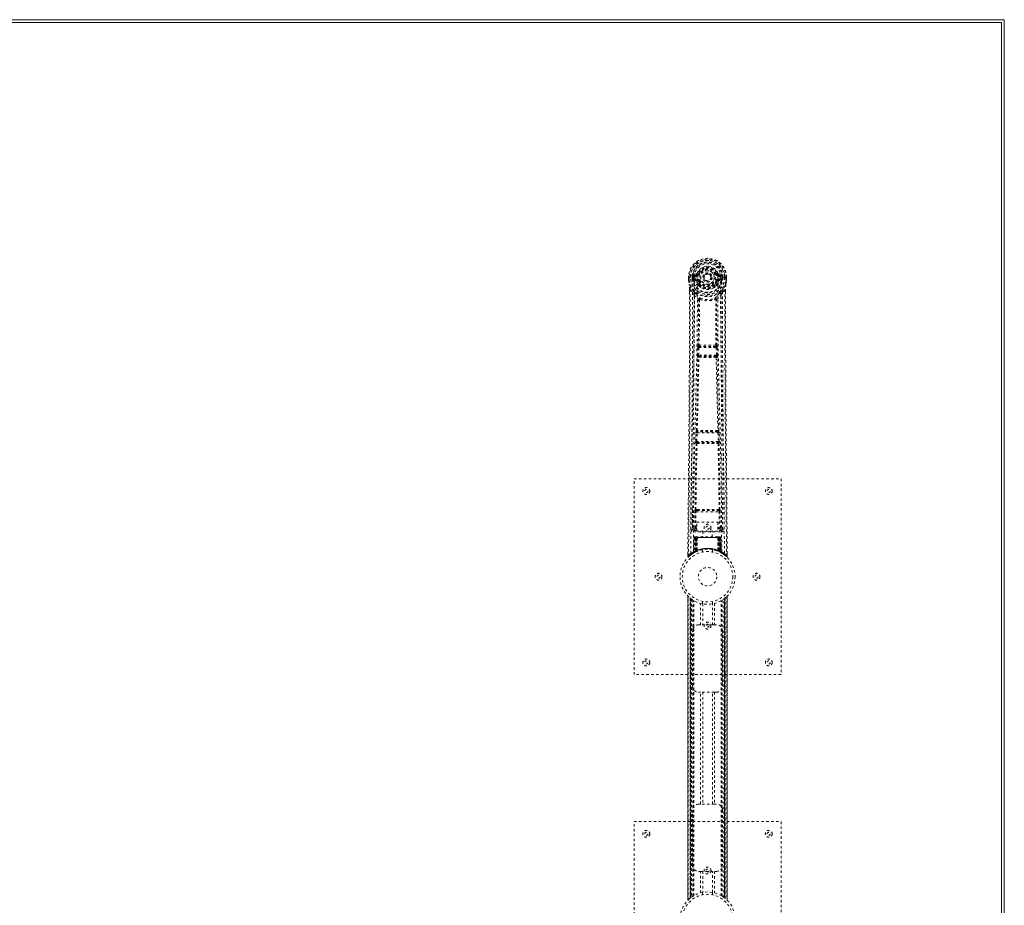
# Model space of a CAD drawing. Header units: inches. Extents: x 31.2 to 102.7, y 25.5 to 85.
# Tile 4 of 4: x 62.5 to 102.7, y 48.9 to 85. Entities that reach past the tile are written whole.
import ezdxf

# ---------------------------------------------------------------- set-up
doc = ezdxf.new("R2010")
doc.units = ezdxf.units.IN
doc.header["$MEASUREMENT"] = 0
doc.linetypes.add('SLD-Dashed', pattern=[0.075, 0.05, -0.025])
doc.linetypes.add('SLD-Solid', pattern=[0])

msp = doc.modelspace()

# ---------------------------------------------------------------- linework, layer by layer
at = {"color": 7, "linetype": 'SLD-Solid', "lineweight": 15}
for p, q in [((102.692, 85.036), (31.192, 85.036)), ((102.574, 84.918), (31.31, 84.918)), ((102.574, 84.918), (31.31, 84.918)), ((102.574, 25.654), (102.574, 84.918)), ((102.574, 25.654), (102.574, 84.918)), ((102.692, 25.536), (102.692, 85.036))]:
    msp.add_line(p, q, dxfattribs=at)
at = {"color": 7, "linetype": 'SLD-Dashed', "lineweight": 0}
for p, q in [((89.794, 74.517), (89.795, 74.4)), ((89.798, 74.517), (89.794, 74.517)), ((89.795, 74.518), (89.796, 74.4)), ((89.795, 74.4), (89.795, 74.396)), ((89.851, 74.517), (89.798, 74.517)), ((89.824, 74.516), (89.824, 74.4)), ((89.874, 74.517), (89.851, 74.517)), ((89.88, 74.517), (89.874, 74.517)), ((90.031, 74.517), (89.88, 74.517)), ((89.946, 74.444), (89.945, 74.516)), ((89.946, 74.443), (89.975, 74.445)), ((89.946, 74.443), (89.946, 74.444)), ((89.98, 74.516), (89.975, 74.516)), ((89.975, 74.516), (89.975, 74.445)), ((89.976, 74.444), (89.981, 74.425)), ((89.981, 74.438), (89.98, 74.516)), ((89.981, 74.425), (89.981, 74.438)), ((89.987, 74.401), (89.99, 74.397)), ((90, 74.386), (89.99, 74.397)), ((90.117, 74.661), (89.998, 74.637)), ((90, 74.386), (90.116, 74.365)), ((90.016, 74.449), (90.016, 74.419)), ((90.016, 74.449), (90.145, 74.449)), ((90.145, 74.394), (90.016, 74.419)), ((90.016, 74.419), (90.145, 74.419)), ((90.029, 74.601), (90.145, 74.622)), ((90.029, 74.601), (90.029, 74.571)), ((90.145, 74.601), (90.029, 74.601)), ((90.145, 74.571), (90.029, 74.571)), ((90.145, 74.622), (90.145, 74.601)), ((90.145, 74.571), (90.145, 74.601)), ((90.145, 74.449), (90.145, 74.419)), ((90.145, 74.394), (90.145, 74.419)), ((90.15, 74.688), (90.205, 74.665)), ((90.201, 74.657), (90.205, 74.665)), ((90.205, 74.665), (90.227, 74.656)), ((90.73, 74.519), (90.73, 74.51)), ((90.73, 74.51), (90.73, 74.495)), ((90.921, 74.656), (90.943, 74.665)), ((90.943, 74.665), (90.947, 74.657)), ((91.003, 74.622), (91.119, 74.601)), ((91.003, 74.622), (91.003, 74.601)), ((91.119, 74.601), (91.003, 74.601)), ((91.003, 74.571), (91.003, 74.601)), ((91.119, 74.571), (91.003, 74.571)), ((91.003, 74.449), (91.003, 74.419)), ((91.003, 74.449), (91.132, 74.449)), ((91.132, 74.419), (91.003, 74.394)), ((91.003, 74.394), (91.003, 74.419)), ((91.003, 74.419), (91.132, 74.419)), ((91.149, 74.637), (91.03, 74.661)), ((91.032, 74.365), (91.147, 74.386)), ((91.117, 74.517), (91.117, 74.517)), ((91.267, 74.517), (91.117, 74.517)), ((91.119, 74.571), (91.119, 74.601)), ((91.132, 74.419), (91.132, 74.449)), ((91.157, 74.397), (91.147, 74.386)), ((91.147, 74.386), (91.147, 74.386)), ((91.147, 74.386), (91.147, 74.386)), ((91.158, 74.397), (91.161, 74.401)), ((91.167, 74.516), (91.173, 74.516)), ((91.167, 74.438), (91.167, 74.516)), ((91.172, 74.444), (91.167, 74.425)), ((91.167, 74.425), (91.167, 74.438)), ((91.172, 74.445), (91.173, 74.516)), ((91.172, 74.445), (91.202, 74.443)), ((91.202, 74.516), (91.202, 74.444)), ((91.202, 74.516), (91.202, 74.516)), ((91.202, 74.444), (91.202, 74.443)), ((91.273, 74.517), (91.267, 74.517)), ((91.296, 74.517), (91.273, 74.517)), ((91.349, 74.517), (91.296, 74.517)), ((91.323, 74.4), (91.324, 74.516)), ((91.353, 74.517), (91.349, 74.517)), ((91.352, 74.4), (91.352, 74.518)), ((91.353, 74.517), (91.353, 74.4)), ((91.353, 74.396), (91.353, 74.4)), ((89.837, 74.018), (89.837, 73.916)), ((89.838, 74.017), (89.839, 73.916)), ((89.867, 74.017), (89.963, 73.901)), ((90.2, 74.353), (90.193, 74.365)), ((90.227, 74.365), (90.2, 74.353)), ((90.202, 74.205), (90.202, 74.227)), ((90.221, 74.159), (90.209, 74.177)), ((90.226, 74.232), (90.226, 74.21)), ((90.948, 74.353), (90.921, 74.365)), ((90.922, 74.21), (90.922, 74.232)), ((90.938, 74.177), (90.927, 74.159)), ((90.945, 74.205), (90.946, 74.227)), ((90.955, 74.365), (90.948, 74.353)), ((91.185, 73.901), (91.281, 74.017)), ((91.309, 73.928), (91.309, 74.017)), ((91.31, 74.018), (91.311, 73.929)), ((90.022, 73.789), (89.963, 73.901)), ((91.185, 73.901), (91.125, 73.789)), ((90.163, 71.336), (90.175, 71.645)), ((90.175, 71.645), (90.178, 71.679)), ((90.195, 71.736), (90.194, 71.735)), ((90.208, 71.335), (90.22, 71.644)), ((90.22, 71.644), (90.928, 71.644)), ((90.238, 71.688), (90.239, 71.689)), ((90.91, 71.688), (90.238, 71.688)), ((90.909, 71.689), (90.91, 71.688)), ((90.928, 71.644), (90.94, 71.335)), ((90.954, 71.735), (90.953, 71.736)), ((90.972, 71.645), (90.97, 71.679)), ((90.984, 71.336), (90.972, 71.645)), ((90.186, 71.243), (90.173, 71.247)), ((90.94, 71.335), (90.208, 71.335)), ((90.231, 71.286), (90.218, 71.29)), ((90.218, 71.29), (90.93, 71.29)), ((90.93, 71.29), (90.917, 71.286)), ((90.961, 71.243), (90.974, 71.247)), ((90.094, 67.814), (90.105, 68.167)), ((90.119, 68.257), (90.118, 68.257)), ((90.139, 67.813), (90.149, 68.165)), ((90.149, 68.165), (90.998, 68.165)), ((90.163, 68.21), (90.163, 68.211)), ((90.985, 68.21), (90.163, 68.21)), ((90.985, 68.211), (90.985, 68.21)), ((90.998, 68.165), (91.009, 67.813)), ((91.03, 68.257), (91.029, 68.257)), ((91.054, 67.814), (91.043, 68.167)), ((90.101, 67.724), (90.107, 67.722)), ((91.009, 67.813), (90.139, 67.813)), ((90.152, 67.765), (90.146, 67.768)), ((90.146, 67.768), (91.002, 67.768)), ((91.002, 67.768), (90.996, 67.765)), ((91.041, 67.722), (91.047, 67.724)), ((87.574, 58.286), (87.574, 66.286)), ((87.574, 66.286), (93.574, 66.286)), ((93.574, 66.286), (93.574, 58.286)), ((89.965, 65.043), (89.958, 64.229)), ((90.05, 64.283), (90.057, 64.943)), ((90.094, 64.283), (90.101, 64.943)), ((90.148, 65.034), (90.099, 65.033)), ((90.101, 64.943), (91.046, 64.943)), ((90.11, 64.987), (90.158, 64.987)), ((90.158, 64.987), (90.99, 64.987)), ((90.99, 64.987), (91.037, 64.987)), ((91.049, 65.033), (91, 65.034)), ((91.046, 64.943), (91.053, 64.283)), ((91.098, 64.283), (91.091, 64.943)), ((91.19, 64.229), (91.183, 65.043)), ((90.137, 64.51), (90.998, 64.51)), ((90.137, 64.144), (90.137, 64.51)), ((90.998, 64.51), (90.998, 64.144)), ((89.957, 64.23), (89.958, 64.228)), ((89.957, 64.226), (89.96, 64.208)), ((89.958, 64.228), (89.958, 64.218)), ((90.002, 64.18), (90.002, 64.12)), ((90.137, 64.18), (90.002, 64.18)), ((90.002, 64.12), (91.146, 64.12)), ((90.094, 64.238), (90.094, 64.283)), ((90.137, 64.283), (90.094, 64.283)), ((90.137, 64.238), (90.094, 64.238)), ((90.998, 64.144), (90.137, 64.144)), ((90.379, 64.144), (90.379, 63.911)), ((90.769, 63.911), (90.769, 64.144)), ((90.998, 64.283), (91.053, 64.283)), ((90.998, 64.238), (91.053, 64.238)), ((91.146, 64.18), (90.998, 64.18)), ((91.098, 64.283), (91.053, 64.283)), ((91.053, 64.238), (91.053, 64.283)), ((91.146, 64.12), (91.146, 64.18)), ((91.187, 64.208), (91.191, 64.226)), ((91.19, 64.228), (91.19, 64.23)), ((91.19, 64.218), (91.19, 64.228)), ((90.027, 63.882), (90.006, 63.276)), ((90.041, 63.882), (90.02, 63.285)), ((90.041, 63.882), (90.027, 63.882)), ((90.062, 63.886), (90.039, 63.292)), ((90.059, 63.882), (90.039, 63.295)), ((90.058, 63.911), (90.054, 63.911)), ((90.059, 63.911), (90.059, 63.911)), ((90.126, 63.882), (90.059, 63.882)), ((90.066, 63.882), (90.066, 63.325)), ((90.067, 63.911), (90.067, 63.909)), ((90.072, 63.911), (90.067, 63.911)), ((90.08, 63.911), (90.071, 63.911)), ((90.071, 63.882), (91.076, 63.882)), ((90.071, 63.328), (90.071, 63.882)), ((90.084, 63.911), (90.08, 63.911)), ((90.08, 63.332), (90.08, 63.882)), ((90.084, 63.882), (90.084, 63.334)), ((91.064, 63.882), (90.084, 63.882)), ((90.156, 63.911), (90.089, 63.911)), ((90.098, 63.882), (90.098, 63.34)), ((90.102, 63.882), (90.098, 63.882)), ((90.102, 63.882), (91.046, 63.882)), ((90.102, 63.342), (90.102, 63.882)), ((90.107, 63.331), (90.126, 63.882)), ((90.127, 63.882), (90.108, 63.331)), ((90.126, 63.882), (90.127, 63.882)), ((90.151, 63.359), (90.156, 63.884)), ((90.157, 63.882), (90.153, 63.36)), ((90.157, 63.882), (90.156, 63.884)), ((90.99, 63.882), (90.157, 63.882)), ((90.99, 63.911), (90.158, 63.911)), ((90.992, 63.884), (90.99, 63.882)), ((90.995, 63.36), (90.99, 63.882)), ((91.059, 63.911), (90.992, 63.911)), ((90.992, 63.884), (90.997, 63.359)), ((91.02, 63.882), (91.022, 63.882)), ((91.039, 63.331), (91.02, 63.882)), ((91.088, 63.882), (91.022, 63.882)), ((91.022, 63.882), (91.041, 63.331)), ((91.049, 63.882), (91.046, 63.882)), ((91.046, 63.882), (91.046, 63.342)), ((91.05, 63.34), (91.049, 63.882)), ((91.067, 63.911), (91.063, 63.911)), ((91.064, 63.334), (91.064, 63.882)), ((91.077, 63.911), (91.067, 63.911)), ((91.068, 63.882), (91.068, 63.332)), ((91.081, 63.911), (91.076, 63.911)), ((91.076, 63.882), (91.076, 63.328)), ((91.082, 63.325), (91.081, 63.882)), ((91.109, 63.292), (91.086, 63.886)), ((91.088, 63.911), (91.088, 63.911)), ((91.088, 63.882), (91.109, 63.295)), ((91.093, 63.91), (91.09, 63.911)), ((91.107, 63.882), (91.128, 63.285)), ((91.12, 63.882), (91.107, 63.882)), ((91.12, 63.882), (91.141, 63.276)), ((89.768, 63.23), (89.767, 63.145)), ((89.767, 63.145), (89.797, 63.144)), ((89.817, 63.122), (89.918, 63.203)), ((89.928, 63.21), (89.988, 63.247)), ((89.992, 63.252), (90.005, 63.26)), ((90.006, 63.276), (90.02, 63.285)), ((90.023, 63.27), (90.09, 63.304)), ((90.039, 63.295), (90.107, 63.331)), ((90.046, 63.301), (90.051, 63.3)), ((90.066, 63.325), (90.071, 63.328)), ((90.079, 63.299), (90.066, 63.325)), ((90.079, 63.299), (90.07, 63.295)), ((90.084, 63.302), (90.071, 63.328)), ((90.084, 63.302), (90.079, 63.299)), ((90.092, 63.305), (90.08, 63.332)), ((90.096, 63.307), (90.084, 63.334)), ((90.11, 63.314), (90.086, 63.303)), ((90.09, 63.304), (90.091, 63.305)), ((90.092, 63.305), (90.096, 63.307)), ((90.11, 63.314), (90.098, 63.34)), ((90.114, 63.315), (90.102, 63.342)), ((90.108, 63.331), (90.107, 63.331)), ((90.151, 63.359), (90.153, 63.36)), ((90.154, 63.332), (90.157, 63.334)), ((90.374, 63.394), (90.374, 63.297)), ((90.774, 63.297), (90.774, 63.394)), ((90.991, 63.334), (90.994, 63.332)), ((90.995, 63.36), (90.997, 63.359)), ((91.046, 63.342), (91.034, 63.315)), ((91.038, 63.314), (91.034, 63.315)), ((91.05, 63.34), (91.038, 63.314)), ((91.041, 63.331), (91.039, 63.331)), ((91.041, 63.331), (91.109, 63.295)), ((91.064, 63.334), (91.052, 63.307)), ((91.052, 63.307), (91.056, 63.305)), ((91.068, 63.332), (91.056, 63.305)), ((91.056, 63.305), (91.058, 63.304)), ((91.058, 63.304), (91.124, 63.27)), ((91.076, 63.328), (91.064, 63.302)), ((91.069, 63.299), (91.064, 63.302)), ((91.082, 63.325), (91.069, 63.299)), ((91.076, 63.328), (91.082, 63.325)), ((91.128, 63.285), (91.141, 63.276)), ((91.142, 63.26), (91.156, 63.252)), ((91.381, 63.145), (91.38, 63.229)), ((89.769, 61.502), (89.769, 49.071)), ((89.769, 49.072), (89.769, 61.5)), ((89.769, 61.5), (89.769, 49.073)), ((89.781, 49.084), (89.781, 61.488)), ((89.859, 49.155), (89.859, 61.418)), ((89.859, 61.418), (89.859, 49.155)), ((89.864, 61.414), (89.864, 49.159)), ((89.868, 49.162), (89.868, 61.41)), ((89.868, 61.41), (89.868, 49.162)), ((89.873, 61.406), (89.873, 49.166)), ((89.882, 49.174), (89.882, 61.399)), ((89.884, 49.174), (89.884, 61.398)), ((89.885, 61.396), (89.885, 49.176)), ((89.888, 61.395), (89.888, 49.178)), ((89.918, 61.372), (89.918, 49.2)), ((89.975, 49.239), (89.975, 61.333)), ((90.001, 49.254), (90.001, 61.318)), ((90.019, 49.265), (90.019, 61.308)), ((90.292, 60.321), (90.292, 61.197)), ((90.374, 61.275), (90.374, 61.179)), ((90.376, 61.179), (90.376, 60.321)), ((90.771, 60.321), (90.771, 61.179)), ((90.774, 61.179), (90.774, 61.275)), ((90.855, 61.197), (90.855, 60.321)), ((91.129, 49.265), (91.129, 61.308)), ((91.147, 49.254), (91.147, 61.318)), ((91.172, 49.239), (91.172, 61.333)), ((91.238, 49.194), (91.238, 61.378)), ((91.26, 49.178), (91.26, 61.395)), ((91.262, 49.176), (91.262, 61.396)), ((91.264, 61.398), (91.264, 49.174)), ((91.268, 61.401), (91.268, 49.171)), ((91.28, 61.41), (91.28, 49.162)), ((91.28, 49.162), (91.28, 61.41)), ((91.283, 49.16), (91.283, 61.413)), ((91.284, 49.159), (91.284, 61.414)), ((91.289, 61.418), (91.289, 49.155)), ((91.289, 49.155), (91.289, 61.418)), ((91.367, 61.488), (91.367, 49.084)), ((91.379, 49.071), (91.379, 61.501)), ((91.379, 61.5), (91.379, 49.072)), ((91.379, 49.073), (91.379, 61.5)), ((90.209, 60.321), (90.292, 60.321)), ((90.855, 60.321), (90.292, 60.321)), ((90.855, 60.321), (90.939, 60.321)), ((89.959, 57.821), (89.959, 60.071)), ((91.189, 60.071), (91.189, 57.821)), ((93.574, 58.286), (87.574, 58.286)), ((90.292, 57.571), (90.209, 57.571)), ((90.292, 53.001), (90.292, 57.571)), ((90.855, 57.571), (90.292, 57.571)), ((90.376, 57.571), (90.376, 53.001)), ((90.771, 53.001), (90.771, 57.571)), ((90.855, 57.571), (90.855, 53.001)), ((90.939, 57.571), (90.855, 57.571)), ((89.959, 50.501), (89.959, 52.751)), ((90.209, 53.001), (90.292, 53.001)), ((90.855, 53.001), (90.292, 53.001)), ((90.855, 53.001), (90.939, 53.001)), ((91.189, 52.751), (91.189, 50.501)), ((87.574, 44.286), (87.574, 52.286)), ((87.574, 52.286), (93.574, 52.286)), ((93.574, 52.286), (93.574, 44.286)), ((90.292, 50.251), (90.209, 50.251)), ((90.292, 49.375), (90.292, 50.251)), ((90.292, 50.251), (90.855, 50.251)), ((90.376, 50.251), (90.376, 49.394)), ((90.771, 49.394), (90.771, 50.251)), ((90.855, 50.251), (90.855, 49.375)), ((90.939, 50.251), (90.855, 50.251)), ((89.873, 49.166), (89.89, 49.18)), ((90.374, 49.394), (90.374, 49.297)), ((90.774, 49.297), (90.774, 49.394)), ((91.238, 49.194), (91.239, 49.194))]:
    msp.add_line(p, q, dxfattribs=at)
at = {"color": 7, "linetype": 'SLD-Dashed', "lineweight": 0, "flags": 128}
for points in [[(90.148, 74.547), (90.154, 74.625), (90.176, 74.7), (90.216, 74.77), (90.269, 74.831), (90.335, 74.88), (90.41, 74.917), (90.49, 74.939), (90.574, 74.947), (90.657, 74.939), (90.738, 74.917), (90.813, 74.88), (90.878, 74.831), (90.932, 74.77), (90.971, 74.7), (90.994, 74.625), (90.999, 74.547)], [(89.794, 74.517), (89.794, 74.517), (89.795, 74.517), (89.797, 74.517), (89.801, 74.517), (89.806, 74.517), (89.811, 74.516), (89.817, 74.516), (89.824, 74.516)], [(89.824, 74.4), (89.818, 74.4), (89.812, 74.4), (89.806, 74.4), (89.802, 74.4), (89.798, 74.4), (89.795, 74.4), (89.794, 74.4), (89.795, 74.4)], [(89.795, 74.4), (89.807, 74.305), (89.823, 74.23)], [(89.795, 74.396), (89.796, 74.396), (89.798, 74.397), (89.801, 74.397), (89.804, 74.398), (89.809, 74.398), (89.814, 74.399), (89.819, 74.4), (89.824, 74.4)], [(89.795, 74.396), (89.806, 74.308), (89.825, 74.219)], [(89.886, 63.238), (89.891, 64.829), (89.91, 66.418), (89.94, 68.005), (89.978, 69.587), (90.008, 70.827), (90.031, 72.063), (90.041, 73.293), (90.031, 74.517)], [(89.976, 74.444), (89.975, 74.445), (89.975, 74.445)], [(89.981, 74.438), (89.997, 74.446), (90.016, 74.449)], [(90.029, 74.571), (90.005, 74.576), (89.986, 74.589)], [(89.995, 63.294), (90.001, 64.88), (90.022, 66.465), (90.054, 68.047), (90.095, 69.626), (90.126, 70.863), (90.151, 72.097), (90.16, 73.325), (90.148, 74.547)], [(90.255, 74.644), (90.249, 74.646), (90.244, 74.648), (90.24, 74.65), (90.236, 74.652), (90.232, 74.654), (90.23, 74.655), (90.228, 74.655), (90.227, 74.656)], [(90.893, 74.644), (90.898, 74.646), (90.903, 74.648), (90.908, 74.65), (90.912, 74.652), (90.916, 74.654), (90.918, 74.655), (90.92, 74.655), (90.921, 74.656)], [(91.153, 63.294), (91.146, 64.88), (91.126, 66.465), (91.093, 68.047), (91.053, 69.626), (91.021, 70.863), (90.997, 72.097), (90.987, 73.325), (90.999, 74.547)], [(91.262, 63.238), (91.256, 64.829), (91.238, 66.418), (91.207, 68.005), (91.17, 69.587), (91.14, 70.827), (91.117, 72.063), (91.107, 73.293), (91.117, 74.517)], [(91.162, 74.589), (91.142, 74.576), (91.119, 74.571)], [(91.132, 74.449), (91.15, 74.446), (91.167, 74.438)], [(91.172, 74.445), (91.172, 74.445), (91.172, 74.444)], [(91.173, 74.516), (91.176, 74.516), (91.183, 74.516), (91.192, 74.516), (91.202, 74.516)], [(91.353, 74.4), (91.353, 74.4), (91.352, 74.4), (91.35, 74.4), (91.346, 74.4), (91.341, 74.4), (91.336, 74.4), (91.33, 74.4), (91.323, 74.4)], [(91.353, 74.396), (91.352, 74.396), (91.35, 74.397), (91.347, 74.397), (91.343, 74.398), (91.339, 74.398), (91.334, 74.399), (91.329, 74.4), (91.323, 74.4)], [(91.323, 74.219), (91.339, 74.298), (91.353, 74.396)], [(91.324, 74.516), (91.33, 74.516), (91.336, 74.516), (91.342, 74.517), (91.347, 74.517), (91.35, 74.517), (91.353, 74.517), (91.354, 74.517), (91.353, 74.517)], [(91.353, 74.4), (91.34, 74.305), (91.324, 74.23)], [(89.867, 74.017), (89.868, 73.203), (89.867, 72.354), (89.865, 71.47), (89.861, 70.668), (89.858, 70.15), (89.855, 69.608), (89.851, 69.042), (89.846, 68.479), (89.842, 67.991), (89.837, 67.344), (89.83, 66.656), (89.823, 65.926), (89.817, 65.25), (89.797, 63.144)], [(89.823, 74.23), (89.823, 74.225), (89.825, 74.219)], [(90.005, 73.941), (89.905, 74.065), (89.825, 74.219)], [(89.837, 74.018), (89.837, 74.018), (89.838, 74.017), (89.84, 74.017), (89.844, 74.017), (89.849, 74.017), (89.855, 74.017), (89.861, 74.017), (89.867, 74.017)], [(90.143, 74.342), (90.13, 74.359), (90.116, 74.365)], [(90.202, 74.227), (90.171, 74.278), (90.143, 74.342)], [(90.2, 74.353), (90.226, 74.293), (90.254, 74.245)], [(90.221, 74.159), (90.296, 74.1), (90.347, 74.074)], [(90.255, 74.376), (90.249, 74.374), (90.244, 74.372), (90.24, 74.37), (90.236, 74.368), (90.232, 74.367), (90.23, 74.366), (90.228, 74.365), (90.227, 74.365)], [(90.801, 74.074), (90.852, 74.1), (90.927, 74.159)], [(90.893, 74.376), (90.898, 74.374), (90.903, 74.372), (90.908, 74.37), (90.912, 74.368), (90.916, 74.367), (90.918, 74.366), (90.92, 74.365), (90.921, 74.365)], [(90.946, 74.227), (90.976, 74.278), (91.005, 74.342)], [(91.005, 74.342), (91.018, 74.359), (91.032, 74.365)], [(91.142, 73.941), (91.243, 74.065), (91.323, 74.219)], [(91.281, 74.017), (91.28, 73.278), (91.28, 72.498), (91.282, 71.675), (91.286, 70.81), (91.29, 70.013), (91.296, 69.183), (91.297, 68.993), (91.299, 68.8), (91.3, 68.606), (91.301, 68.473), (91.302, 68.343), (91.303, 68.208), (91.305, 68.066), (91.309, 67.613), (91.313, 67.108), (91.319, 66.553), (91.322, 66.202), (91.325, 65.829), (91.329, 65.427), (91.333, 65.051), (91.338, 64.56), (91.342, 64.124), (91.345, 63.743), (91.348, 63.416), (91.351, 63.144)], [(91.281, 74.017), (91.287, 74.017), (91.293, 74.017), (91.299, 74.017), (91.304, 74.017), (91.308, 74.017), (91.31, 74.017), (91.311, 74.018), (91.31, 74.018)], [(91.323, 74.219), (91.324, 74.225), (91.324, 74.23)], [(89.837, 73.916), (89.835, 71.3), (89.817, 68.584), (89.793, 65.862), (89.767, 63.145)], [(89.963, 73.901), (89.963, 73.161), (89.962, 72.389), (89.959, 71.586), (89.955, 70.82), (89.95, 70.045), (89.944, 69.269), (89.938, 68.513), (89.931, 67.787), (89.925, 67.112), (89.918, 66.355), (89.911, 65.646), (89.904, 64.948), (89.897, 64.226)], [(90.022, 73.789), (90.014, 70.602), (89.988, 67.414), (89.957, 64.226)], [(90.022, 73.789), (90.106, 73.691), (90.204, 73.605)], [(90.101, 73.853), (90.11, 73.844), (90.115, 73.838)], [(90.195, 71.736), (90.205, 72.667), (90.206, 73.596)], [(90.252, 73.614), (90.247, 73.623), (90.24, 73.63), (90.232, 73.633), (90.224, 73.633), (90.217, 73.63), (90.21, 73.624), (90.206, 73.615), (90.204, 73.605)], [(90.242, 73.603), (90.241, 72.673), (90.23, 71.741)], [(90.252, 73.614), (90.245, 73.61), (90.243, 73.607), (90.242, 73.605), (90.242, 73.603)], [(90.944, 73.605), (90.942, 73.615), (90.937, 73.624), (90.931, 73.63), (90.923, 73.633), (90.915, 73.633), (90.907, 73.63), (90.901, 73.623), (90.896, 73.614)], [(90.906, 73.603), (90.905, 73.605), (90.905, 73.607), (90.902, 73.61), (90.896, 73.614)], [(90.917, 71.741), (90.906, 72.673), (90.906, 73.603)], [(90.953, 71.736), (90.942, 72.667), (90.941, 73.596)], [(90.944, 73.605), (91.041, 73.691), (91.125, 73.789)], [(91.032, 73.838), (91.038, 73.844), (91.047, 73.853)], [(91.191, 64.226), (91.16, 67.414), (91.134, 70.602), (91.125, 73.789)], [(91.251, 64.226), (91.247, 64.602), (91.243, 65.031), (91.238, 65.501), (91.234, 65.926), (91.232, 66.148), (91.23, 66.371), (91.228, 66.593), (91.225, 66.846), (91.223, 67.101), (91.22, 67.348), (91.216, 67.852), (91.212, 68.32), (91.208, 68.752), (91.204, 69.174), (91.2, 69.664), (91.195, 70.505), (91.19, 71.353), (91.186, 72.231), (91.185, 73.085), (91.185, 73.901)], [(91.311, 73.929), (91.313, 71.3), (91.33, 68.582), (91.355, 65.864), (91.381, 63.145)], [(90.175, 71.645), (90.18, 71.645), (90.191, 71.645), (90.205, 71.644), (90.22, 71.644)], [(90.22, 71.644), (90.221, 71.652), (90.222, 71.661), (90.227, 71.675), (90.232, 71.685), (90.235, 71.687), (90.237, 71.688), (90.238, 71.688)], [(90.928, 71.644), (90.936, 71.644), (90.943, 71.644), (90.951, 71.644), (90.957, 71.645), (90.963, 71.645), (90.967, 71.645), (90.97, 71.645), (90.972, 71.645)], [(90.119, 68.257), (90.154, 69.752), (90.186, 71.243)], [(90.153, 68.26), (90.189, 69.756), (90.222, 71.247)], [(90.163, 71.336), (90.165, 71.336), (90.168, 71.336), (90.173, 71.336), (90.178, 71.336), (90.185, 71.336), (90.192, 71.335), (90.2, 71.335), (90.208, 71.335)], [(90.218, 71.29), (90.213, 71.294), (90.209, 71.304), (90.207, 71.318), (90.207, 71.326), (90.208, 71.335)], [(90.926, 71.247), (90.959, 69.756), (90.995, 68.26)], [(90.94, 71.335), (90.94, 71.326), (90.94, 71.318), (90.938, 71.304), (90.935, 71.294), (90.93, 71.29)], [(90.94, 71.335), (90.948, 71.335), (90.956, 71.335), (90.963, 71.336), (90.969, 71.336), (90.975, 71.336), (90.979, 71.336), (90.982, 71.336), (90.984, 71.336)], [(91.029, 68.257), (90.994, 69.752), (90.961, 71.243)], [(90.105, 68.167), (90.107, 68.2), (90.107, 68.202)], [(90.105, 68.167), (90.106, 68.167), (90.109, 68.167), (90.114, 68.167), (90.119, 68.166), (90.126, 68.166), (90.133, 68.166), (90.141, 68.166), (90.149, 68.165)], [(90.123, 68.237), (90.122, 68.239), (90.119, 68.257)], [(90.998, 68.165), (91.006, 68.166), (91.014, 68.166), (91.022, 68.166), (91.028, 68.166), (91.034, 68.167), (91.038, 68.167), (91.041, 68.167), (91.043, 68.167)], [(91.043, 68.167), (91.041, 68.2), (91.041, 68.202)], [(90.066, 65.031), (90.082, 66.377), (90.107, 67.722)], [(90.094, 67.814), (90.096, 67.814), (90.099, 67.814), (90.103, 67.814), (90.109, 67.814), (90.115, 67.814), (90.123, 67.813), (90.13, 67.813), (90.139, 67.813)], [(90.099, 65.033), (90.116, 66.379), (90.141, 67.724)], [(91.007, 67.724), (91.032, 66.379), (91.049, 65.033)], [(91.009, 67.813), (91.017, 67.813), (91.025, 67.813), (91.032, 67.814), (91.039, 67.814), (91.045, 67.814), (91.049, 67.814), (91.052, 67.814), (91.054, 67.814)], [(91.081, 65.031), (91.065, 66.377), (91.041, 67.722)], [(90.057, 64.943), (90.061, 64.943), (90.071, 64.943), (90.086, 64.943), (90.101, 64.943)], [(90.11, 64.987), (90.093, 64.99), (90.083, 64.998)], [(90.148, 65.034), (90.359, 65.034), (90.574, 65.034), (90.788, 65.034), (91, 65.034)], [(90.158, 64.987), (90.362, 64.987), (90.568, 64.987), (90.78, 64.987), (90.99, 64.987)], [(91.046, 64.943), (91.062, 64.943), (91.076, 64.943), (91.087, 64.943), (91.091, 64.943)], [(90.05, 64.283), (89.98, 64.254), (89.959, 64.229)], [(90.002, 64.18), (90.025, 64.209), (90.094, 64.238)], [(90.05, 64.283), (90.054, 64.283), (90.064, 64.283), (90.078, 64.283), (90.094, 64.283)], [(91.053, 64.238), (91.122, 64.209), (91.146, 64.18)], [(91.191, 64.226), (91.167, 64.254), (91.098, 64.283)], [(90.027, 63.882), (90.03, 63.882), (90.039, 63.882), (90.051, 63.882), (90.066, 63.882)], [(90.08, 63.882), (90.065, 63.882), (90.053, 63.882), (90.044, 63.882), (90.041, 63.882)], [(90.059, 63.882), (90.059, 63.882), (90.061, 63.882), (90.065, 63.882), (90.07, 63.882), (90.076, 63.882), (90.083, 63.882), (90.09, 63.882), (90.098, 63.882)], [(90.08, 63.909), (90.076, 63.91), (90.074, 63.911), (90.073, 63.911), (90.073, 63.911)], [(90.137, 63.901), (90.131, 63.892), (90.127, 63.882)], [(90.156, 63.884), (90.141, 63.898), (90.137, 63.901)], [(90.992, 63.884), (91.007, 63.898), (91.01, 63.901)], [(91.02, 63.882), (91.017, 63.892), (91.01, 63.901)], [(91.049, 63.882), (91.057, 63.882), (91.065, 63.882), (91.072, 63.882), (91.078, 63.882), (91.083, 63.882), (91.086, 63.882), (91.088, 63.882), (91.088, 63.882)], [(91.06, 63.911), (91.058, 63.911), (91.057, 63.911)], [(91.075, 63.911), (91.075, 63.911), (91.074, 63.911), (91.071, 63.91), (91.067, 63.909)], [(91.107, 63.882), (91.103, 63.882), (91.095, 63.882), (91.082, 63.882), (91.068, 63.882)], [(91.081, 63.882), (91.096, 63.882), (91.109, 63.882), (91.117, 63.882), (91.12, 63.882)], [(91.089, 63.882), (91.088, 63.889), (91.087, 63.891)], [(89.77, 63.145), (89.772, 63.137), (89.775, 63.129), (89.78, 63.123), (89.787, 63.118), (89.794, 63.115), (89.801, 63.115), (89.809, 63.117), (89.815, 63.121)], [(91.108, 63.279), (91.101, 63.283), (91.069, 63.299)], [(91.11, 63.288), (91.109, 63.293), (91.109, 63.295)], [(91.148, 63.259), (91.141, 63.27), (91.137, 63.284)], [(91.141, 63.271), (91.14, 63.276), (91.14, 63.278)], [(91.351, 63.144), (91.343, 63.136), (91.336, 63.129), (91.332, 63.124), (91.331, 63.122)], [(91.332, 63.125), (91.339, 63.121), (91.347, 63.118), (91.356, 63.118), (91.364, 63.119), (91.37, 63.123), (91.376, 63.128), (91.379, 63.135), (91.38, 63.142)], [(91.381, 63.145), (91.38, 63.145), (91.378, 63.145), (91.372, 63.144), (91.362, 63.144), (91.356, 63.145), (91.351, 63.144)], [(89.886, 61.396), (89.876, 61.404), (89.873, 61.406)], [(91.266, 49.173), (91.279, 49.162), (91.283, 49.16)]]:
    msp.add_lwpolyline(points, dxfattribs=at)
at = {"color": 7, "linetype": 'SLD-Dashed', "lineweight": 0}
for centre, radius in [((90.574, 74.51), 0.7), ((90.574, 74.51), 0.69), ((90.574, 74.51), 0.623), ((90.574, 74.51), 0.32), ((90.574, 74.51), 0.275), ((90.574, 74.51), 0.188), ((90.574, 74.51), 0.156), ((90.574, 74.51), 0.142), ((90.574, 74.51), 0.14), ((90.574, 74.51), 0.138), ((88.074, 65.786), 0.14), ((88.074, 65.786), 0.0625), ((93.074, 65.786), 0.14), ((93.074, 65.786), 0.0625), ((90.574, 64.286), 0.141), ((90.574, 64.286), 0.0625), ((90.574, 62.286), 1.125), ((90.574, 62.286), 1.03), ((88.574, 62.286), 0.14), ((88.574, 62.286), 0.0625), ((90.574, 62.286), 0.376), ((92.574, 62.286), 0.141), ((92.574, 62.286), 0.0625), ((90.574, 60.286), 0.141), ((90.574, 60.286), 0.0625), ((88.074, 58.786), 0.14), ((88.074, 58.786), 0.0625), ((93.074, 58.786), 0.14), ((93.074, 58.786), 0.0625), ((88.074, 51.786), 0.141), ((93.074, 51.786), 0.141), ((88.074, 51.786), 0.0625), ((93.074, 51.786), 0.0625), ((90.574, 50.286), 0.141), ((90.574, 50.286), 0.0625), ((90.574, 48.286), 1.125), ((90.574, 48.286), 1.03)]:
    msp.add_circle(centre, radius, dxfattribs=at)
for centre, radius, start, end in [((90.574, 74.51), 0.78, 0.5288, 179.4712), ((90.574, 74.51), 0.78, 0, 179.4852), ((90.574, 74.51), 0.75, 0.4562, 179.5438), ((90.574, 74.51), 0.629, 0.5444, 179.4556), ((90.574, 74.51), 0.599, 0.5443, 179.4557), ((90.574, 74.523), 0.543, 359.3659, 180.6341), ((90.574, 74.51), 0.459, 22.774, 157.226), ((90.574, 74.51), 0.4, 22.774, 157.226), ((90.574, 74.51), 0.376, 22.774, 157.226), ((90.574, 74.51), 0.346, 22.7741, 157.2259), ((90.574, 74.51), 0.275, 90.0003, 269.9997), ((90.574, 74.51), 0.275, 270.0001, 89.9999), ((89.824, 74.4), 0.03, 180.2178, 185.2738), ((90.574, 74.51), 0.787, 188.3239, 351.6761), ((90.574, 74.51), 0.758, 188.3238, 351.6762), ((89.969, 75.41), 0.895, 268.5066, 270.4045), ((90.574, 74.51), 0.632, 186.0643, 353.9357), ((90.574, 74.51), 0.602, 186.2697, 353.7303), ((90.574, 74.51), 0.593, 172.3909, 179.4476), ((90.065, 74.433), 0.0843, 185.4034, 202.6239), ((90.19, 74.561), 0.206, 158.348, 172.3357), ((90.015, 74.389), 0.0305, 89.0365, 156.1709), ((90.442, 74.605), 0.497, 204.8146, 243.6295), ((90.028, 74.631), 0.0299, 167.8922, 271.9518), ((90.38, 74.606), 0.439, 210.0687, 246.0866), ((90.147, 74.305), 0.242, 89.7351, 118.8249), ((90.146, 74.652), 0.0301, 162.3454, 268.5786), ((90.146, 74.364), 0.0299, 91.049, 179.0013), ((90.108, 74.705), 0.0455, 281.353, 337.474), ((90.139, 74.693), 0.0715, 274.7867, 329.7512), ((90.145, 74.69), 0.089, 270, 337.226), ((90.145, 74.69), 0.119, 269.9996, 337.2268), ((90.145, 74.33), 0.119, 22.7743, 90.0001), ((90.145, 74.33), 0.089, 22.774, 90), ((90.143, 74.338), 0.0567, 28.2285, 87.9799), ((91.003, 74.69), 0.119, 202.7732, 270.0004), ((91.003, 74.33), 0.119, 89.9999, 157.2257), ((91.003, 74.69), 0.089, 202.774, 270), ((91.003, 74.33), 0.089, 90, 157.226), ((90.71, 74.601), 0.491, 296.1278, 335.5123), ((90.429, 75.966), 1.398, 291.5586, 293.9897), ((90.767, 74.606), 0.44, 293.9343, 329.9021), ((91.008, 74.693), 0.0714, 210.3154, 265.2476), ((91.005, 74.338), 0.0565, 91.9524, 151.5709), ((91.039, 74.705), 0.0455, 202.536, 258.6411), ((90.999, 74.297), 0.249, 61.7039, 89.8627), ((91.002, 74.652), 0.0301, 271.4524, 17.6236), ((91.002, 74.364), 0.0299, 0.9957, 88.9494), ((91.12, 74.631), 0.0299, 268.0501, 12.1103), ((91.133, 74.389), 0.0305, 23.8317, 90.9609), ((90.958, 74.561), 0.206, 7.6623, 21.6592), ((91.052, 74.441), 0.115, 339.7008, 352.2719), ((90.574, 74.51), 0.593, 0.5524, 7.6091), ((88.635, 74.046), 1.202, 358.6585, 8.8116), ((86.247, 73.378), 3.676, 10.0104, 13.2379), ((90.174, 74.337), 0.031, 31.5926, 170.0513), ((90.232, 74.224), 0.0305, 43.9322, 174.3713), ((90.224, 74.181), 0.0505, 88.2678, 115.7589), ((90.224, 74.159), 0.0506, 88.2546, 115.6759), ((90.247, 74.201), 0.0444, 175.0057, 212.6961), ((90.261, 74.154), 0.0404, 127.2299, 172.6834), ((90.254, 74.208), 0.0371, 89.272, 139.833), ((90.574, 74.522), 0.453, 219.7483, 320.2509), ((90.259, 74.211), 0.0326, 181.637, 227.8304), ((90.574, 74.51), 0.376, 202.774, 337.226), ((90.574, 74.548), 0.494, 226.9722, 313.028), ((90.574, 74.504), 0.411, 219.0118, 320.9882), ((90.574, 74.51), 0.346, 202.7737, 337.2263), ((90.574, 74.492), 0.476, 241.4725, 298.5263), ((90.574, 74.51), 0.157, 245.1542, 290.0596), ((90.508, 74.506), 0.465, 325.8383, 340.7942), ((90.915, 74.224), 0.0305, 5.6312, 136.0676), ((90.894, 74.208), 0.0371, 40.1642, 90.7346), ((90.889, 74.211), 0.0326, 312.1666, 358.3661), ((90.887, 74.154), 0.0404, 7.3108, 52.7759), ((90.924, 74.182), 0.0504, 64.2201, 91.7532), ((90.923, 74.159), 0.0506, 64.3261, 91.7434), ((90.901, 74.201), 0.0444, 327.3949, 5.001), ((90.974, 74.337), 0.031, 10.1706, 148.1949), ((94.9, 73.378), 3.675, 166.7618, 169.9898), ((92.512, 74.046), 1.202, 171.188, 181.3419), ((90.425, 73.454), 0.644, 130.7403, 135.9119), ((91.547, 75.514), 2.203, 225.5682, 228.9433), ((90.083, 73.786), 0.0608, 58.0318, 177.6168), ((90.842, 74.347), 0.888, 215.0292, 230.869), ((90.265, 73.601), 0.0608, 73.4594, 176.3307), ((90.192, 73.597), 0.0143, 356.6462, 32.4463), ((90.238, 73.523), 0.0795, 87.496, 113.9405), ((90.328, 73.596), 0.0786, 126.2602, 166.6796), ((90.574, 74.524), 0.965, 250.5263, 289.4748), ((90.574, 74.451), 0.844, 249.7732, 290.227), ((90.306, 74.347), 0.887, 309.1302, 324.9713), ((90.883, 73.601), 0.0608, 3.6693, 106.5406), ((90.819, 73.596), 0.0786, 13.3234, 53.7367), ((90.909, 73.524), 0.0795, 66.0527, 92.5086), ((90.956, 73.597), 0.0143, 147.5542, 183.3571), ((91.065, 73.786), 0.0608, 2.3799, 121.9726), ((89.6, 75.515), 2.203, 311.0572, 314.4313), ((90.722, 73.453), 0.644, 44.0904, 49.2603), ((90.271, 71.683), 0.0933, 145.8676, 182.4616), ((90.239, 71.734), 0.0451, 177.8529, 268.9612), ((90.225, 71.652), 0.089, 86.1836, 109.6146), ((90.24, 71.734), 0.0451, 177.8505, 268.955), ((90.317, 71.728), 0.0873, 171.8103, 206.8115), ((90.574, 39.006), 32.736, 89.3991, 90.6007), ((90.574, 38.32), 33.37, 89.4251, 90.5749), ((90.831, 71.728), 0.0872, 333.1847, 8.1986), ((90.908, 71.734), 0.0451, 271.047, 2.1506), ((90.909, 71.734), 0.0451, 271.0388, 2.1471), ((90.869, 71.646), 0.0588, 357.8309, 46.6359), ((90.923, 71.653), 0.0879, 70.2474, 93.9545), ((90.877, 71.683), 0.0933, 357.5299, 34.1377), ((90.326, 71.309), 0.165, 170.5956, 202.3648), ((90.219, 71.245), 0.0451, 90.8621, 177.5114), ((90.231, 71.241), 0.0451, 90.899, 177.3952), ((90.215, 71.156), 0.0919, 86.0221, 108.5458), ((90.282, 71.254), 0.0607, 148.3033, 186.2268), ((90.574, 108.274), 37.028, 269.4553, 270.5445), ((90.574, 104.177), 32.893, 269.4021, 270.5979), ((90.916, 71.241), 0.0451, 2.5989, 89.104), ((90.865, 71.254), 0.0613, 353.9391, 31.5309), ((90.932, 71.155), 0.092, 71.4654, 93.9903), ((90.929, 71.245), 0.0451, 2.4886, 89.1379), ((90.822, 71.309), 0.165, 337.6371, 9.4025), ((90.225, 68.206), 0.118, 154.6373, 182.0209), ((90.163, 68.256), 0.0451, 178.3718, 269.3678), ((90.145, 68.135), 0.125, 86.4445, 102.2387), ((90.163, 68.254), 0.0433, 202.7738, 270.2205), ((90.212, 68.171), 0.0626, 141.5425, 185.5207), ((90.222, 68.249), 0.0697, 170.9171, 213.0639), ((90.574, 34.686), 33.576, 89.2814, 90.7186), ((90.574, 34.862), 33.351, 89.2944, 90.7056), ((90.926, 68.249), 0.0697, 326.9388, 9.0803), ((90.984, 68.256), 0.0451, 270.6367, 1.6266), ((90.985, 68.256), 0.0451, 270.6322, 1.6282), ((90.936, 68.171), 0.0626, 354.4764, 38.4603), ((91.003, 68.137), 0.123, 77.6591, 93.6576), ((90.923, 68.206), 0.118, 357.9822, 25.3709), ((90.314, 67.787), 0.222, 172.8834, 196.3582), ((90.146, 67.723), 0.0451, 90.5596, 178.0559), ((90.152, 67.72), 0.0451, 90.5816, 178.0257), ((90.133, 67.588), 0.136, 86.742, 101.1117), ((90.197, 67.799), 0.0601, 166.8949, 211.4082), ((90.197, 67.731), 0.0567, 143.3893, 187.5189), ((90.574, 103.858), 36.136, 269.3136, 270.6865), ((90.574, 100.788), 33.026, 269.2675, 270.7325), ((90.996, 67.72), 0.0451, 1.9646, 89.4236), ((90.95, 67.731), 0.057, 352.6105, 36.4813), ((90.951, 67.799), 0.0601, 328.5928, 13.1041), ((91.001, 67.723), 0.0451, 1.9441, 89.4404), ((91.015, 67.589), 0.135, 78.8579, 93.2845), ((90.834, 67.787), 0.222, 343.6426, 7.1157), ((90.346, 64.956), 0.289, 164.9821, 182.646), ((90.092, 64.774), 0.258, 88.4482, 95.7724), ((90.105, 65.03), 0.0384, 177.0828, 235.357), ((90.175, 65.027), 0.0757, 175.3527, 211.8341), ((90.178, 64.95), 0.0772, 151.6179, 185.4703), ((90.212, 65.023), 0.0652, 170.5425, 213.5434), ((90.935, 65.023), 0.0652, 326.4379, 9.4347), ((90.974, 65.026), 0.075, 327.9976, 4.8142), ((91.036, 65.032), 0.0456, 271.9214, 359.0024), ((90.969, 64.95), 0.0773, 354.535, 28.3818), ((91.056, 64.775), 0.258, 84.2216, 91.5578), ((90.802, 64.956), 0.289, 357.3538, 15.0212), ((89.939, 67.089), 2.863, 269.1588, 270.3594), ((90.002, 64.225), 0.105, 179.3661, 270.0821), ((90.002, 64.225), 0.045, 202.0093, 269.9811), ((90.095, 64.283), 0.0451, 179.6181, 269.5743), ((91.053, 64.283), 0.0451, 270.4243, 0.3588), ((91.146, 64.225), 0.105, 269.9152, 0.6366), ((91.146, 64.225), 0.045, 270.0189, 337.9907), ((91.208, 67.103), 2.877, 269.6434, 270.8384), ((90.057, 63.881), 0.03, 90.0032, 178.0075), ((90.059, 63.881), 0.0305, 110.7208, 177.634), ((90.071, 63.881), 0.03, 113.4948, 178.027), ((90.071, 63.88), 0.0315, 89.3083, 122.3751), ((90.089, 63.881), 0.03, 90.0584, 178.0689), ((90.094, 63.876), 0.0353, 81.8087, 170.6812), ((90.088, 64.027), 0.12, 255.9161, 259.5548), ((90.481, 63.889), 0.41, 176.9369, 180.9829), ((90.928, 63.886), 0.849, 178.4181, 180.2258), ((90.506, 63.889), 0.422, 177.0373, 180.966), ((90.54, 63.889), 0.442, 177.1657, 180.9212), ((90.547, 63.889), 0.446, 177.1812, 180.9058), ((90.156, 63.881), 0.0299, 90.1876, 178.2054), ((90.158, 63.884), 0.0266, 90.8027, 141.446), ((90.989, 63.885), 0.0265, 38.3694, 89.3793), ((90.992, 63.881), 0.0299, 1.7991, 89.8124), ((90.603, 63.889), 0.443, 359.088, 2.8344), ((90.604, 63.889), 0.446, 359.0943, 2.8188), ((91.059, 63.881), 0.03, 1.9329, 89.9398), ((90.639, 63.889), 0.425, 359.0507, 2.9552), ((90.645, 63.889), 0.423, 359.0445, 2.9707), ((90.667, 63.889), 0.409, 359.0077, 3.0633), ((91.076, 63.88), 0.0315, 57.9465, 90.685), ((91.061, 64.021), 0.114, 280.0893, 283.9911), ((90.263, 63.886), 0.818, 359.7658, 1.6405), ((91.077, 63.881), 0.03, 1.9718, 66.5707), ((91.09, 63.881), 0.03, 1.9971, 89.9923), ((91.089, 63.881), 0.0305, 2.3672, 69.3729), ((90.572, 62.247), 1.206, 124.6784, 131.8736), ((89.797, 63.144), 0.03, 179.4717, 312.1511), ((90.574, 62.286), 1.158, 47.8713, 132.137), ((89.853, 63.174), 0.0631, 208.4749, 235.9322), ((90.569, 62.292), 1.12, 124.6371, 132.1019), ((90.559, 62.053), 1.364, 114.449, 119.5855), ((89.916, 63.238), 0.03, 180.2617, 304.0768), ((90.573, 62.287), 1.126, 119.5239, 124.6605), ((89.976, 63.278), 0.03, 301.0798, 358.0166), ((90.574, 62.254), 1.19, 60.8801, 119.1199), ((90.036, 63.306), 0.0429, 197.0146, 245.8219), ((89.99, 63.286), 0.0299, 300.2993, 358.0983), ((90.428, 62.537), 0.838, 118.7919, 120.3464), ((90.564, 62.651), 0.838, 126.4774, 131.7383), ((90.574, 62.286), 1.127, 60.4732, 119.5268), ((90.549, 62.675), 0.807, 125.5345, 130.9189), ((90.023, 63.427), 0.137, 269.4088, 293.5142), ((90.009, 63.296), 0.0299, 299.2429, 358.2016), ((90.562, 62.663), 0.821, 124.4097, 129.6075), ((90.055, 63.408), 0.109, 271.2481, 300.4794), ((90.574, 62.287), 1.155, 64.2143, 115.7857), ((90.574, 62.287), 1.155, 64.9104, 115.0896), ((90.077, 63.331), 0.0297, 295.5233, 358.5246), ((90.078, 63.332), 0.0297, 295.4507, 358.5236), ((90.466, 62.519), 0.87, 113.561, 115.4823), ((90.574, 62.287), 1.155, 65.8866, 114.1134), ((90.531, 62.732), 0.733, 121.2404, 125.2421), ((90.125, 63.343), 0.031, 340.2249, 31.6852), ((90.574, 62.323), 1.12, 67.9256, 112.0744), ((90.123, 63.343), 0.0345, 344.8523, 31.0341), ((91.024, 63.343), 0.0345, 148.952, 195.1616), ((91.023, 63.343), 0.0311, 148.321, 199.6503), ((90.617, 62.733), 0.733, 54.7569, 58.7662), ((90.58, 62.299), 1.113, 60.7493, 65.7404), ((91.069, 63.332), 0.0297, 181.4764, 244.5493), ((91.071, 63.331), 0.0297, 181.4827, 244.4695), ((90.586, 62.663), 0.821, 50.3925, 55.5903), ((90.597, 62.672), 0.811, 49.0934, 54.4531), ((90.564, 62.265), 1.153, 59.9223, 63.9581), ((90.585, 62.653), 0.836, 48.2539, 53.5305), ((90.656, 62.43), 0.962, 59.625, 62.5202), ((91.139, 63.296), 0.0299, 181.8016, 240.7461), ((91.139, 63.296), 0.03, 196.8635, 241.2457), ((91.158, 63.286), 0.0299, 181.9017, 239.7007), ((91.112, 63.306), 0.0429, 294.1717, 342.9942), ((90.574, 62.287), 1.127, 55.3407, 60.4748), ((91.191, 63.313), 0.0707, 211.4602, 238.8912), ((91.171, 63.278), 0.03, 181.9783, 238.9253), ((90.566, 62.272), 1.144, 58.932, 59.7993), ((90.587, 62.05), 1.366, 60.42, 65.546), ((91.232, 63.238), 0.03, 235.9273, 359.7354), ((90.578, 62.292), 1.12, 47.8958, 55.3632), ((90.579, 62.252), 1.2, 48.1038, 55.3368), ((91.351, 63.144), 0.03, 227.848, 0.5292), ((90.462, 62.176), 0.968, 224.2372, 225.2506), ((90.577, 62.29), 1.13, 232.0819, 234.3242), ((90.574, 62.286), 1.124, 232.2618, 239.3849), ((90.596, 62.261), 1.091, 307.6136, 315.7635), ((90.582, 62.276), 1.112, 308.1244, 309.4742), ((90.209, 60.071), 0.25, 90, 180), ((90.939, 60.071), 0.25, 0, 90), ((90.209, 57.821), 0.25, 180, 270), ((90.939, 57.821), 0.25, 270, 0), ((90.209, 52.751), 0.25, 90, 180), ((90.939, 52.751), 0.25, 0, 90), ((90.209, 50.501), 0.25, 180, 270), ((90.939, 50.501), 0.25, 270, 0), ((90.552, 48.311), 1.092, 127.614, 135.7629), ((90.597, 48.258), 1.161, 127.9448, 129.4376), ((90.575, 48.285), 1.126, 125.6725, 127.9227), ((90.574, 48.286), 1.125, 52.2622, 59.3843), ((90.578, 48.292), 1.118, 50.5292, 51.8722), ((90.687, 48.398), 0.966, 44.2368, 45.2524)]:
    msp.add_arc(centre, radius, start, end, dxfattribs=at)

doc.saveas('drawing.dxf')
